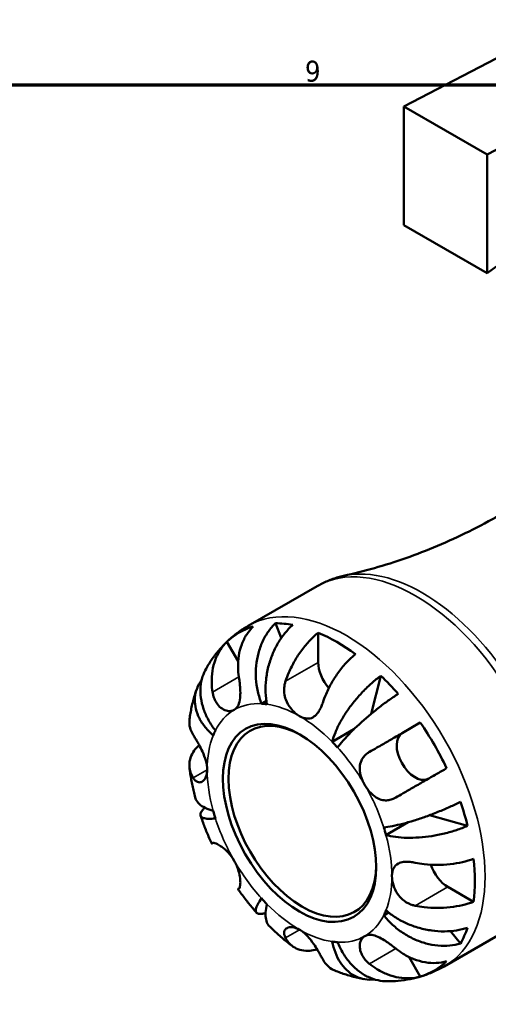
# Model space of a CAD drawing. Header units: millimetres. Extents: x 0 to 907, y 0 to 785.
# Tile 9 of 11: x 561 to 617, y 464 to 582. Entities that reach past the tile are written whole.
import ezdxf

# ---------------------------------------------------------------- set-up
doc = ezdxf.new("R2010")
doc.units = ezdxf.units.MM
for name, color, linetype, lineweight in [('Border (ISO)', 7, 'Continuous', 70), ('Visible (ISO)', 7, 'Continuous', 50), ('Visible Narrow (ISO)', 7, 'Continuous', 35)]:
    doc.layers.add(name, color=color, linetype=linetype, lineweight=lineweight)
doc.styles.add('Note Text (ISO)', font='tahoma.ttf')

# ---------------------------------------------------------------- blocks, each defined once
blk = doc.blocks.new('Borders Default Border')
at = {"layer": 'Border (ISO)', "flags": 128}
blk.add_lwpolyline([(20, 20), (20, 574), (821, 574), (821, 20), (20, 20)], dxfattribs=at)
at = {"layer": 'Border (ISO)', "color": 232, "true_color": 0xca0064, "insert": (594.88, 574.35), "char_height": 2.5, "attachment_point": 7, "style": 'Note Text (ISO)'}
blk.add_mtext('9', dxfattribs=at)

msp = doc.modelspace()

# ---------------------------------------------------------------- linework, layer by layer
at = {"layer": 'Visible (ISO)'}
for p, q in [((626.663, 581.808), (606.722, 571.416)), ((616.693, 565.675), (636.633, 576.066)), ((606.722, 571.416), (606.722, 557.228)), ((606.722, 571.416), (616.693, 565.675)), ((636.633, 566.243), (616.693, 551.486)), ((616.693, 551.486), (616.693, 565.675)), ((606.722, 557.228), (616.693, 551.486)), ((588.083, 509.297), (596.353, 514.06)), ((592.055, 507.855), (591.364, 509.609)), ((596.469, 504.923), (596.469, 508.482)), ((586.896, 505.088), (585.558, 507.406)), ((602.794, 498.77), (603.967, 503.339)), ((589.689, 499.987), (590.273, 500.323)), ((606.509, 496.467), (608.685, 497.73)), ((598.141, 495.433), (600.739, 496.929)), ((614.337, 485.379), (609.768, 486.643)), ((604.579, 484.281), (607.23, 485.808)), ((615.05, 476.299), (611.973, 478.071)), ((604.309, 474.665), (604.894, 475.002)), ((611.538, 468.568), (619.808, 473.331)), ((613.483, 471.299), (612.301, 472.784)), ((608.685, 467.348), (607.335, 469.687))]:
    msp.add_line(p, q, dxfattribs=at)
for centre, major_axis, start_param, end_param in [((598.697, 488.291), (-11.648, 20.227), 6.1497497, 6.4204884), ((598.697, 488.291), (-11.648, 20.227), 5.8247609, 5.9600789), ((598.697, 488.291), (11.648, -20.227), 2.2227589, 2.4934975), ((598.697, 503.641), (-1.572, 2.73), 0.7873319, 1.9174887), ((598.697, 488.291), (11.648, -20.227), 1.8977701, 2.0330881), ((594.242, 485.726), (-7.797, 13.54), 5.8604145, 5.9244254), ((594.574, 485.917), (6.238, -10.832), 2.3728165, 7.0519615), ((598.697, 488.291), (11.648, -20.227), 1.4373607, 1.7080994), ((594.242, 485.726), (-7.797, 13.54), 0.3626273, 0.4266383), ((608.084, 493.739), (1.572, -2.73), 3.1435264, 6.218993), ((594.242, 485.726), (7.797, -13.54), 1.9334237, 1.9974346), ((598.697, 488.291), (11.648, -20.227), 1.1123719, 1.24769), ((594.242, 485.726), (-7.797, 13.54), 1.1480255, 1.2120364), ((594.242, 485.726), (7.797, -13.54), 1.1480255, 1.2120364), ((611.973, 480.646), (-1.572, 2.73), 1.2206938, 2.3581282), ((598.697, 488.291), (11.648, -20.227), 0.6519625, 0.9227012), ((594.242, 485.726), (-7.797, 13.54), 1.9334237, 1.9974346), ((594.242, 485.726), (7.797, -13.54), 0.3626273, 0.4266383), ((598.697, 488.291), (11.648, -20.227), 0.3269738, 0.4622918), ((594.242, 485.726), (7.797, -13.54), 5.8604145, 5.9244254), ((598.697, 488.291), (11.648, -20.227), 6.1497497, 6.4204884)]:
    msp.add_ellipse(centre, major_axis=major_axis, ratio=0.5780931, start_param=start_param, end_param=end_param, dxfattribs=at)
msp.add_ellipse((594.242, 485.726), major_axis=(6.472, -11.24), ratio=0.5780931, dxfattribs=at)
for points, knots in [([(618.215, 522.581), (617.001, 521.883), (615.766, 521.221), (613.269, 519.983), (612.008, 519.406), (609.478, 518.34), (608.21, 517.851), (605.685, 516.965), (604.428, 516.566), (601.944, 515.859), (600.716, 515.549), (599.511, 515.282)], [5.49972085, 5.49972085, 5.49972085, 5.49972085, 5.53560012, 5.53560012, 5.57147939, 5.57147939, 5.60735866, 5.60735866, 5.64323793, 5.64323793, 5.6791172, 5.6791172, 5.6791172, 5.6791172]), ([(596.353, 514.06), (596.55, 514.173), (596.751, 514.281), (597.158, 514.483), (597.364, 514.577), (597.782, 514.753), (597.994, 514.835), (598.422, 514.985), (598.637, 515.053), (599.072, 515.177), (599.291, 515.233), (599.511, 515.282)], [5.49972085, 5.49972085, 5.49972085, 5.49972085, 5.53560012, 5.53560012, 5.57147939, 5.57147939, 5.60735866, 5.60735866, 5.64323793, 5.64323793, 5.6791172, 5.6791172, 5.6791172, 5.6791172]), ([(583.051, 504.173), (583.28, 504.578), (583.53, 504.975), (584.075, 505.751), (584.37, 506.129), (585.003, 506.858), (585.342, 507.208), (586.061, 507.874), (586.441, 508.19), (587.237, 508.777), (587.653, 509.05), (588.083, 509.297)], [5.17100793, 5.17100793, 5.17100793, 5.17100793, 5.23675052, 5.23675052, 5.3024931, 5.3024931, 5.36823568, 5.36823568, 5.43397827, 5.43397827, 5.49972085, 5.49972085, 5.49972085, 5.49972085]), ([(588.708, 509.234), (588.403, 508.938), (588.132, 508.601), (587.69, 507.919), (587.481, 507.51), (587.155, 506.635), (587.038, 506.17), (586.9, 505.289), (586.865, 504.792), (586.891, 503.928), (586.925, 503.564), (586.979, 503.216)], [0.14942955, 0.14942955, 0.14942955, 0.14942955, 0.29145476, 0.29145476, 0.43786333, 0.43786333, 0.58427191, 0.58427191, 0.73087765, 0.73087765, 0.83526212, 0.83526212, 0.83526212, 0.83526212]), ([(589.689, 499.987), (589.514, 500.433), (589.356, 500.939), (589.127, 501.976), (589.056, 502.508), (588.996, 503.482), (589.001, 504.014), (589.101, 505.059), (589.195, 505.573), (589.434, 506.48), (589.601, 506.958), (590.012, 507.854), (590.257, 508.272), (590.751, 508.967), (591.044, 509.31), (591.364, 509.609)], [3.5133937, 3.5133937, 3.5133937, 3.5133937, 3.6601181, 3.6601181, 3.8068425, 3.8068425, 3.9529976, 3.9529976, 4.0991526, 4.0991526, 4.2449679, 4.2449679, 4.3907831, 4.3907831, 4.5326305, 4.5326305, 4.5326305, 4.5326305]), ([(593.426, 509.41), (593.086, 509.111), (592.765, 508.77), (592.203, 508.08), (591.913, 507.666), (591.394, 506.78), (591.165, 506.307), (590.802, 505.411), (590.633, 504.906), (590.373, 503.877), (590.282, 503.354), (590.179, 502.397), (590.157, 501.875), (590.195, 500.857), (590.256, 500.36), (590.343, 499.924)], [0.1494079, 0.1494079, 0.1494079, 0.1494079, 0.2915337, 0.2915337, 0.4374914, 0.4374914, 0.5834491, 0.5834491, 0.7294624, 0.7294624, 0.8754758, 0.8754758, 1.0220575, 1.0220575, 1.1686392, 1.1686392, 1.1686392, 1.1686392]), ([(592.564, 502.675), (592.676, 503.011), (592.81, 503.364), (593.169, 504.197), (593.412, 504.676), (593.899, 505.522), (594.187, 505.969), (594.81, 506.811), (595.143, 507.206), (595.768, 507.866), (596.114, 508.193), (596.469, 508.482)], [3.89239507, 3.89239507, 3.89239507, 3.89239507, 3.99831093, 3.99831093, 4.14541915, 4.14541915, 4.2913159, 4.2913159, 4.43721264, 4.43721264, 4.57824766, 4.57824766, 4.57824766, 4.57824766]), ([(583.829, 501.388), (583.774, 501.741), (583.74, 502.11), (583.716, 502.98), (583.751, 503.479), (583.892, 504.359), (584.009, 504.822), (584.336, 505.693), (584.545, 506.1), (584.986, 506.778), (585.255, 507.112), (585.558, 507.406)], [3.89239507, 3.89239507, 3.89239507, 3.89239507, 3.99831093, 3.99831093, 4.14541915, 4.14541915, 4.2913159, 4.2913159, 4.43721264, 4.43721264, 4.57824766, 4.57824766, 4.57824766, 4.57824766]), ([(600.924, 505.916), (600.567, 505.625), (600.218, 505.296), (599.59, 504.632), (599.256, 504.235), (598.632, 503.389), (598.343, 502.94), (597.857, 502.093), (597.616, 501.616), (597.261, 500.789), (597.129, 500.442), (597.019, 500.109)], [0.14942955, 0.14942955, 0.14942955, 0.14942955, 0.29145476, 0.29145476, 0.43786333, 0.43786333, 0.58427191, 0.58427191, 0.73087765, 0.73087765, 0.83526212, 0.83526212, 0.83526212, 0.83526212]), ([(583.051, 504.173), (582.893, 503.893), (582.752, 503.579), (582.513, 502.845), (582.432, 502.417), (582.366, 501.609), (582.374, 501.156), (582.496, 500.239), (582.609, 499.775), (582.895, 498.933), (583.095, 498.476), (583.585, 497.59), (583.877, 497.161), (584.175, 496.787)], [0.31864468, 0.31864468, 0.31864468, 0.31864468, 0.43706507, 0.43706507, 0.58288032, 0.58288032, 0.7290354, 0.7290354, 0.87519047, 0.87519047, 1.02191485, 1.02191485, 1.16863923, 1.16863923, 1.16863923, 1.16863923]), ([(586.979, 503.216), (586.999, 503.087), (587.018, 502.956), (587.065, 502.61), (587.089, 502.394), (587.129, 501.956), (587.144, 501.736), (587.16, 501.225), (587.155, 500.944), (587.096, 500.351), (587.028, 500.06), (586.801, 499.569), (586.638, 499.378), (586.429, 499.258)], [-0.50766593, -0.50766593, -0.50766593, -0.50766593, -0.46718991, -0.46718991, -0.40200215, -0.40200215, -0.33506637, -0.33506637, -0.24300458, -0.24300458, -0.12488859, -0.12488859, 0, 0, 0, 0]), ([(598.141, 495.433), (598.228, 495.77), (598.356, 496.158), (598.688, 496.964), (598.892, 497.382), (599.315, 498.156), (599.574, 498.583), (600.147, 499.433), (600.462, 499.855), (601.07, 500.61), (601.419, 501.012), (602.147, 501.777), (602.524, 502.14), (603.215, 502.754), (603.592, 503.062), (603.967, 503.339)], [3.5133937, 3.5133937, 3.5133937, 3.5133937, 3.6601181, 3.6601181, 3.8068425, 3.8068425, 3.9529976, 3.9529976, 4.0991526, 4.0991526, 4.2449679, 4.2449679, 4.3907831, 4.3907831, 4.5326305, 4.5326305, 4.5326305, 4.5326305]), ([(583.904, 496.187), (583.569, 496.48), (583.238, 496.82), (582.668, 497.531), (582.43, 497.902), (582.076, 498.595), (581.927, 498.979), (581.739, 499.748), (581.7, 500.133), (581.714, 500.826), (581.769, 501.197), (581.989, 501.909), (582.153, 502.25), (582.397, 502.628), (582.456, 502.713), (582.52, 502.797)], [3.51339372, 3.51339372, 3.51339372, 3.51339372, 3.6601181, 3.6601181, 3.80684248, 3.80684248, 3.95299756, 3.95299756, 4.09915263, 4.09915263, 4.24496788, 4.24496788, 4.39078313, 4.39078313, 4.43245866, 4.43245866, 4.43245866, 4.43245866]), ([(594.242, 498.5), (594.065, 498.602), (593.888, 498.728), (593.528, 499.038), (593.348, 499.226), (592.942, 499.745), (592.74, 500.095), (592.507, 500.733), (592.444, 500.999), (592.395, 501.444), (592.39, 501.619), (592.406, 501.952), (592.426, 502.111), (592.484, 502.406), (592.52, 502.542), (592.564, 502.675)], [0, 0, 0, 0, 0.07514839, 0.07514839, 0.15775683, 0.15775683, 0.27887104, 0.27887104, 0.36056434, 0.36056434, 0.41315921, 0.41315921, 0.46174689, 0.46174689, 0.50485698, 0.50485698, 0.50485698, 0.50485698]), ([(581.078, 498.158), (581.11, 498.396), (581.147, 498.634), (581.231, 499.11), (581.278, 499.347), (581.38, 499.822), (581.437, 500.059), (581.56, 500.533), (581.626, 500.769), (581.77, 501.24), (581.848, 501.475), (581.931, 501.709)], [4.85845831, 4.85845831, 4.85845831, 4.85845831, 4.89492409, 4.89492409, 4.93138986, 4.93138986, 4.96785564, 4.96785564, 5.00432142, 5.00432142, 5.04078719, 5.04078719, 5.04078719, 5.04078719]), ([(586.429, 499.258), (586.319, 499.194), (586.198, 499.15), (585.928, 499.103), (585.78, 499.103), (585.408, 499.166), (585.181, 499.256), (584.763, 499.533), (584.575, 499.712), (584.297, 500.083), (584.196, 500.253), (584.028, 500.616), (583.96, 500.808), (583.876, 501.132), (583.849, 501.259), (583.829, 501.388)], [0, 0, 0, 0, 0.06608139, 0.06608139, 0.13667451, 0.13667451, 0.23873403, 0.23873403, 0.33457773, 0.33457773, 0.40157847, 0.40157847, 0.46685307, 0.46685307, 0.50745344, 0.50745344, 0.50745344, 0.50745344]), ([(606.029, 501.165), (605.634, 500.907), (605.229, 500.628), (604.469, 500.084), (604.046, 499.768), (603.211, 499.115), (602.799, 498.778), (602.066, 498.155), (601.677, 497.812), (600.944, 497.132), (600.6, 496.796), (600.013, 496.196), (599.717, 495.877), (599.195, 495.272), (598.97, 494.987), (598.794, 494.744)], [0.1494079, 0.1494079, 0.1494079, 0.1494079, 0.2915337, 0.2915337, 0.4374914, 0.4374914, 0.5834491, 0.5834491, 0.7294624, 0.7294624, 0.8754758, 0.8754758, 1.0220575, 1.0220575, 1.1686392, 1.1686392, 1.1686392, 1.1686392]), ([(597.019, 500.109), (597.015, 500.097), (597.011, 500.084), (596.949, 499.902), (596.886, 499.739), (596.756, 499.449), (596.692, 499.321), (596.539, 499.056), (596.451, 498.924), (596.193, 498.608), (596.017, 498.455), (595.6, 498.233), (595.359, 498.186), (594.826, 498.23), (594.536, 498.331), (594.242, 498.5)], [-0.51072287, -0.51072287, -0.51072287, -0.51072287, -0.50653573, -0.50653573, -0.4498196, -0.4498196, -0.40070764, -0.40070764, -0.34173664, -0.34173664, -0.24159774, -0.24159774, -0.12498377, -0.12498377, 0, 0, 0, 0]), ([(581.078, 498.158), (581.061, 498.031), (581.053, 497.907), (581.055, 497.504), (581.105, 497.196), (581.287, 496.677), (581.392, 496.463), (581.516, 496.263)], [0.51983785, 0.51983785, 0.51983785, 0.51983785, 0.58223851, 0.58223851, 0.72934673, 0.72934673, 0.83526259, 0.83526259, 0.83526259, 0.83526259]), ([(602.604, 494.218), (602.883, 494.379), (603.185, 494.554), (603.927, 494.983), (604.377, 495.243), (605.21, 495.725), (605.67, 495.99), (606.588, 496.521), (607.046, 496.785), (607.854, 497.251), (608.279, 497.496), (608.685, 497.73)], [3.89239507, 3.89239507, 3.89239507, 3.89239507, 3.99831093, 3.99831093, 4.14541915, 4.14541915, 4.2913159, 4.2913159, 4.43721264, 4.43721264, 4.57824766, 4.57824766, 4.57824766, 4.57824766]), ([(581.516, 496.263), (581.565, 496.184), (581.616, 496.1), (581.75, 495.878), (581.835, 495.736), (582.018, 495.421), (582.115, 495.249), (582.351, 494.812), (582.489, 494.542), (582.781, 493.905), (582.924, 493.54), (583.134, 492.798), (583.193, 492.429), (583.193, 492.088)], [-0.50816407, -0.50816407, -0.50816407, -0.50816407, -0.46460526, -0.46460526, -0.40154747, -0.40154747, -0.3356183, -0.3356183, -0.24286964, -0.24286964, -0.12490659, -0.12490659, 0, 0, 0, 0]), ([(581.516, 491.113), (581.392, 491.312), (581.287, 491.527), (581.105, 492.046), (581.055, 492.354), (581.052, 492.916), (581.098, 493.222), (581.302, 493.822), (581.46, 494.115), (581.8, 494.59), (581.998, 494.816), (582.231, 495.033)], [3.89239507, 3.89239507, 3.89239507, 3.89239507, 3.99831093, 3.99831093, 4.14541915, 4.14541915, 4.2913159, 4.2913159, 4.43721264, 4.43721264, 4.55920995, 4.55920995, 4.55920995, 4.55920995]), ([(602.054, 490.26), (601.944, 490.451), (601.846, 490.647), (601.671, 491.061), (601.598, 491.277), (601.466, 491.804), (601.431, 492.111), (601.463, 492.681), (601.524, 492.941), (601.707, 493.349), (601.804, 493.505), (602.034, 493.787), (602.166, 493.913), (602.405, 494.095), (602.502, 494.159), (602.604, 494.218)], [0, 0, 0, 0, 0.06608139, 0.06608139, 0.13667451, 0.13667451, 0.23873403, 0.23873403, 0.33457773, 0.33457773, 0.40157847, 0.40157847, 0.46685307, 0.46685307, 0.50745344, 0.50745344, 0.50745344, 0.50745344]), ([(581.748, 488.783), (581.688, 489.018), (581.631, 489.252), (581.522, 489.723), (581.471, 489.959), (581.375, 490.431), (581.329, 490.667), (581.245, 491.141), (581.206, 491.378), (581.135, 491.852), (581.102, 492.09), (581.073, 492.328)], [4.37732331, 4.37732331, 4.37732331, 4.37732331, 4.41396062, 4.41396062, 4.45059793, 4.45059793, 4.48723525, 4.48723525, 4.52387256, 4.52387256, 4.56050988, 4.56050988, 4.56050988, 4.56050988]), ([(583.193, 492.088), (583.193, 491.909), (583.177, 491.74), (583.111, 491.415), (583.06, 491.264), (582.879, 490.901), (582.722, 490.734), (582.421, 490.587), (582.289, 490.568), (582.063, 490.61), (581.97, 490.649), (581.791, 490.771), (581.706, 490.853), (581.588, 491.002), (581.551, 491.055), (581.516, 491.113)], [-2.17667965, -2.17667965, -2.17667965, -2.17667965, -2.11086653, -2.11086653, -2.04055216, -2.04055216, -1.91738302, -1.91738302, -1.82942275, -1.82942275, -1.76558177, -1.76558177, -1.70117883, -1.70117883, -1.66961913, -1.66961913, -1.66961913, -1.66961913]), ([(611.835, 492.274), (611.426, 492.038), (610.998, 491.792), (610.186, 491.323), (609.726, 491.058), (608.805, 490.526), (608.343, 490.259), (607.51, 489.778), (607.062, 489.519), (606.326, 489.093), (606.029, 488.921), (605.754, 488.763)], [0.14942955, 0.14942955, 0.14942955, 0.14942955, 0.29145476, 0.29145476, 0.43786333, 0.43786333, 0.58427191, 0.58427191, 0.73087765, 0.73087765, 0.83526212, 0.83526212, 0.83526212, 0.83526212]), ([(605.754, 488.763), (605.652, 488.704), (605.548, 488.652), (605.272, 488.535), (605.097, 488.484), (604.737, 488.424), (604.554, 488.418), (604.121, 488.461), (603.875, 488.534), (603.332, 488.798), (603.047, 489.015), (602.509, 489.566), (602.263, 489.899), (602.054, 490.26)], [-0.50766593, -0.50766593, -0.50766593, -0.50766593, -0.46718991, -0.46718991, -0.40200215, -0.40200215, -0.33506637, -0.33506637, -0.24300458, -0.24300458, -0.12488859, -0.12488859, 0, 0, 0, 0]), ([(581.749, 488.783), (581.769, 488.703), (581.797, 488.624), (581.927, 488.342), (582.076, 488.152), (582.43, 487.829), (582.668, 487.667), (583.238, 487.384), (583.569, 487.263), (583.904, 487.171)], [0.67339755, 0.67339755, 0.67339755, 0.67339755, 0.7290354, 0.7290354, 0.87519047, 0.87519047, 1.02191485, 1.02191485, 1.16863923, 1.16863923, 1.16863923, 1.16863923]), ([(604.309, 485.192), (604.607, 485.224), (604.966, 485.278), (605.75, 485.429), (606.175, 485.527), (606.988, 485.736), (607.452, 485.868), (608.407, 486.164), (608.899, 486.33), (609.805, 486.654), (610.302, 486.842), (611.284, 487.239), (611.769, 487.447), (612.619, 487.831), (613.063, 488.042), (613.483, 488.254)], [3.5133937, 3.5133937, 3.5133937, 3.5133937, 3.6601181, 3.6601181, 3.8068425, 3.8068425, 3.9529976, 3.9529976, 4.0991526, 4.0991526, 4.2449679, 4.2449679, 4.3907831, 4.3907831, 4.5326305, 4.5326305, 4.5326305, 4.5326305]), ([(584.175, 486.26), (583.877, 486.228), (583.586, 486.214), (583.095, 486.231), (582.896, 486.263), (582.61, 486.357), (582.497, 486.427), (582.374, 486.61), (582.366, 486.723), (582.432, 486.958), (582.512, 487.103), (582.718, 487.354), (582.809, 487.45), (582.911, 487.547)], [3.51339372, 3.51339372, 3.51339372, 3.51339372, 3.65997545, 3.65997545, 3.80655718, 3.80655718, 3.95257052, 3.95257052, 4.09858386, 4.09858386, 4.24454158, 4.24454158, 4.32707986, 4.32707986, 4.32707986, 4.32707986]), ([(583.727, 483.261), (583.626, 483.479), (583.527, 483.698), (583.335, 484.139), (583.242, 484.359), (583.059, 484.803), (582.97, 485.025), (582.798, 485.472), (582.714, 485.696), (582.552, 486.145), (582.473, 486.371), (582.397, 486.597)], [4.0834625, 4.0834625, 4.0834625, 4.0834625, 4.11929666, 4.11929666, 4.15513082, 4.15513082, 4.19096499, 4.19096499, 4.22679915, 4.22679915, 4.26263331, 4.26263331, 4.26263331, 4.26263331]), ([(614.337, 485.379), (613.909, 485.192), (613.454, 485.021), (612.576, 484.73), (612.073, 484.585), (611.046, 484.338), (610.523, 484.236), (609.565, 484.087), (609.043, 484.025), (608.021, 483.953), (607.521, 483.942), (606.64, 483.961), (606.177, 483.993), (605.314, 484.107), (604.914, 484.189), (604.579, 484.281)], [0.1494024, 0.1494024, 0.1494024, 0.1494024, 0.2912498, 0.2912498, 0.4370651, 0.4370651, 0.5828803, 0.5828803, 0.7290354, 0.7290354, 0.8751905, 0.8751905, 1.0219149, 1.0219149, 1.1686392, 1.1686392, 1.1686392, 1.1686392]), ([(583.863, 483.337), (583.848, 483.328), (583.834, 483.321), (583.751, 483.274), (583.716, 483.254), (583.74, 483.27), (583.774, 483.291), (583.829, 483.323)], [0.55692836, 0.55692836, 0.55692836, 0.55692836, 0.58223851, 0.58223851, 0.72934673, 0.72934673, 0.83526259, 0.83526259, 0.83526259, 0.83526259]), ([(583.829, 483.323), (583.849, 483.335), (583.875, 483.342), (583.96, 483.347), (584.027, 483.337), (584.196, 483.287), (584.297, 483.246), (584.568, 483.109), (584.749, 482.999), (585.19, 482.676), (585.453, 482.447), (585.973, 481.885), (586.221, 481.553), (586.429, 481.192)], [-0.50766593, -0.50766593, -0.50766593, -0.50766593, -0.46718991, -0.46718991, -0.40200215, -0.40200215, -0.33506637, -0.33506637, -0.24300458, -0.24300458, -0.12488859, -0.12488859, 0, 0, 0, 0]), ([(586.429, 481.192), (586.54, 481.001), (586.638, 480.804), (586.814, 480.392), (586.89, 480.177), (587.039, 479.66), (587.095, 479.366), (587.155, 478.848), (587.161, 478.627), (587.144, 478.314), (587.129, 478.206), (587.089, 478.034), (587.065, 477.97), (587.018, 477.898), (586.999, 477.879), (586.979, 477.867)], [0, 0, 0, 0, 0.06608139, 0.06608139, 0.13667451, 0.13667451, 0.23873403, 0.23873403, 0.33457773, 0.33457773, 0.40157847, 0.40157847, 0.46685307, 0.46685307, 0.50745344, 0.50745344, 0.50745344, 0.50745344]), ([(605.29, 479.364), (605.29, 479.543), (605.307, 479.712), (605.374, 480.037), (605.427, 480.19), (605.628, 480.565), (605.813, 480.748), (606.235, 480.964), (606.437, 481.024), (606.83, 481.078), (607.007, 481.086), (607.379, 481.076), (607.573, 481.057), (607.87, 481.011), (607.969, 480.993), (608.068, 480.973)], [-2.17667965, -2.17667965, -2.17667965, -2.17667965, -2.11086653, -2.11086653, -2.04055216, -2.04055216, -1.91738302, -1.91738302, -1.82942275, -1.82942275, -1.76558177, -1.76558177, -1.70117883, -1.70117883, -1.66961913, -1.66961913, -1.66961913, -1.66961913]), ([(608.068, 480.973), (608.415, 480.902), (608.787, 480.841), (609.688, 480.736), (610.223, 480.707), (611.2, 480.706), (611.731, 480.732), (612.772, 480.85), (613.281, 480.941), (614.166, 481.151), (614.622, 481.287), (615.05, 481.449)], [3.89239507, 3.89239507, 3.89239507, 3.89239507, 3.99831093, 3.99831093, 4.14541915, 4.14541915, 4.2913159, 4.2913159, 4.43721264, 4.43721264, 4.57824766, 4.57824766, 4.57824766, 4.57824766]), ([(608.068, 475.822), (607.931, 475.85), (607.796, 475.887), (607.47, 475.998), (607.282, 476.081), (606.914, 476.289), (606.737, 476.415), (606.338, 476.759), (606.134, 476.991), (605.741, 477.569), (605.577, 477.921), (605.348, 478.652), (605.29, 479.023), (605.29, 479.364)], [-0.50816407, -0.50816407, -0.50816407, -0.50816407, -0.46460526, -0.46460526, -0.40154747, -0.40154747, -0.3356183, -0.3356183, -0.24286964, -0.24286964, -0.12490659, -0.12490659, 0, 0, 0, 0]), ([(586.979, 477.867), (586.925, 477.835), (586.891, 477.814), (586.878, 477.806), (586.877, 477.805), (586.877, 477.805)], [3.89239571, 3.89239571, 3.89239571, 3.89239571, 3.99678019, 3.99678019, 4.02083649, 4.02083649, 4.02083649, 4.02083649]), ([(589.1, 474.987), (588.943, 475.165), (588.787, 475.346), (588.479, 475.711), (588.327, 475.896), (588.026, 476.268), (587.878, 476.456), (587.585, 476.836), (587.441, 477.028), (587.156, 477.414), (587.015, 477.609), (586.877, 477.805)], [3.59136484, 3.59136484, 3.59136484, 3.59136484, 3.62719857, 3.62719857, 3.66303231, 3.66303231, 3.69886604, 3.69886604, 3.73469977, 3.73469977, 3.77053351, 3.77053351, 3.77053351, 3.77053351]), ([(590.173, 474.945), (590.043, 474.908), (589.919, 474.879), (589.601, 474.829), (589.434, 474.832), (589.195, 474.895), (589.101, 474.96), (589.001, 475.16), (588.996, 475.295), (589.056, 475.592), (589.127, 475.782), (589.356, 476.219), (589.514, 476.465), (589.689, 476.708)], [0.3574372, 0.3574372, 0.3574372, 0.3574372, 0.43706507, 0.43706507, 0.58288032, 0.58288032, 0.7290354, 0.7290354, 0.87519047, 0.87519047, 1.02191485, 1.02191485, 1.16863923, 1.16863923, 1.16863923, 1.16863923]), ([(590.343, 476.019), (590.256, 475.682), (590.195, 475.334), (590.157, 474.697), (590.179, 474.409), (590.282, 473.939), (590.373, 473.714), (590.554, 473.457), (590.61, 473.391), (590.67, 473.332)], [3.51339372, 3.51339372, 3.51339372, 3.51339372, 3.65997545, 3.65997545, 3.80655718, 3.80655718, 3.95257052, 3.95257052, 4.00929295, 4.00929295, 4.00929295, 4.00929295]), ([(615.05, 476.299), (614.622, 476.136), (614.166, 476), (613.281, 475.79), (612.772, 475.699), (611.731, 475.582), (611.2, 475.555), (610.223, 475.557), (609.688, 475.586), (608.787, 475.691), (608.415, 475.751), (608.068, 475.822)], [0.14941001, 0.14941001, 0.14941001, 0.14941001, 0.29044502, 0.29044502, 0.43634177, 0.43634177, 0.58223851, 0.58223851, 0.72934673, 0.72934673, 0.83526259, 0.83526259, 0.83526259, 0.83526259]), ([(613.483, 471.299), (613.063, 471.172), (612.619, 471.091), (611.769, 471.011), (611.284, 471.009), (610.302, 471.102), (609.805, 471.197), (608.899, 471.444), (608.407, 471.619), (607.452, 472.056), (606.988, 472.318), (606.175, 472.857), (605.75, 473.184), (604.966, 473.901), (604.607, 474.291), (604.309, 474.665)], [0.1494024, 0.1494024, 0.1494024, 0.1494024, 0.2912498, 0.2912498, 0.4370651, 0.4370651, 0.5828803, 0.5828803, 0.7290354, 0.7290354, 0.8751905, 0.8751905, 1.0219149, 1.0219149, 1.1686392, 1.1686392, 1.1686392, 1.1686392]), ([(604.579, 475.265), (604.914, 474.972), (605.314, 474.671), (606.177, 474.129), (606.64, 473.887), (607.521, 473.499), (608.021, 473.316), (609.043, 473.027), (609.565, 472.92), (610.523, 472.788), (611.046, 472.749), (612.073, 472.755), (612.576, 472.799), (613.454, 472.939), (613.909, 473.047), (614.337, 473.191)], [3.5133937, 3.5133937, 3.5133937, 3.5133937, 3.6601181, 3.6601181, 3.8068425, 3.8068425, 3.9529976, 3.9529976, 4.0991526, 4.0991526, 4.2449679, 4.2449679, 4.3907831, 4.3907831, 4.5326305, 4.5326305, 4.5326305, 4.5326305]), ([(593.403, 470.976), (593.212, 471.12), (593.022, 471.267), (592.647, 471.566), (592.461, 471.718), (592.093, 472.028), (591.911, 472.185), (591.55, 472.504), (591.371, 472.667), (591.018, 472.996), (590.843, 473.163), (590.67, 473.332)], [3.29340955, 3.29340955, 3.29340955, 3.29340955, 3.33005477, 3.33005477, 3.36669999, 3.36669999, 3.40334521, 3.40334521, 3.43999043, 3.43999043, 3.47663565, 3.47663565, 3.47663565, 3.47663565]), ([(592.564, 471.976), (592.521, 472.058), (592.485, 472.138), (592.418, 472.332), (592.396, 472.443), (592.393, 472.656), (592.412, 472.757), (592.511, 472.974), (592.61, 473.077), (592.914, 473.239), (593.137, 473.276), (593.655, 473.221), (593.947, 473.121), (594.242, 472.952)], [-0.50816407, -0.50816407, -0.50816407, -0.50816407, -0.46460526, -0.46460526, -0.40154747, -0.40154747, -0.3356183, -0.3356183, -0.24286964, -0.24286964, -0.12490659, -0.12490659, 0, 0, 0, 0]), ([(594.242, 472.952), (594.397, 472.863), (594.552, 472.755), (594.866, 472.498), (595.025, 472.347), (595.449, 471.894), (595.699, 471.567), (596.097, 470.99), (596.249, 470.749), (596.493, 470.348), (596.588, 470.185), (596.764, 469.876), (596.845, 469.731), (596.954, 469.532), (596.987, 469.47), (597.019, 469.411)], [-2.17667965, -2.17667965, -2.17667965, -2.17667965, -2.11086653, -2.11086653, -2.04055216, -2.04055216, -1.91738302, -1.91738302, -1.82942275, -1.82942275, -1.76558177, -1.76558177, -1.70117883, -1.70117883, -1.66961913, -1.66961913, -1.66961913, -1.66961913]), ([(602.054, 472.194), (602.165, 472.258), (602.286, 472.302), (602.557, 472.35), (602.707, 472.351), (603.097, 472.298), (603.345, 472.22), (603.855, 471.996), (604.11, 471.856), (604.554, 471.58), (604.737, 471.458), (605.096, 471.204), (605.271, 471.075), (605.548, 470.861), (605.652, 470.779), (605.754, 470.697)], [0, 0, 0, 0, 0.06608139, 0.06608139, 0.13667451, 0.13667451, 0.23873403, 0.23873403, 0.33457773, 0.33457773, 0.40157847, 0.40157847, 0.46685307, 0.46685307, 0.50745344, 0.50745344, 0.50745344, 0.50745344]), ([(596.327, 470.621), (596.022, 470.528), (595.727, 470.47), (595.143, 470.415), (594.81, 470.426), (594.187, 470.551), (593.899, 470.665), (593.412, 470.951), (593.169, 471.15), (592.81, 471.569), (592.676, 471.768), (592.564, 471.976)], [0.16832476, 0.16832476, 0.16832476, 0.16832476, 0.29044502, 0.29044502, 0.43634177, 0.43634177, 0.58223851, 0.58223851, 0.72934673, 0.72934673, 0.83526259, 0.83526259, 0.83526259, 0.83526259]), ([(603.204, 467.01), (603.091, 466.996), (602.981, 466.987), (602.524, 466.965), (602.147, 466.995), (601.419, 467.163), (601.07, 467.302), (600.462, 467.637), (600.147, 467.865), (599.574, 468.414), (599.315, 468.736), (598.892, 469.391), (598.688, 469.783), (598.356, 470.634), (598.228, 471.091), (598.141, 471.528)], [0.24690689, 0.24690689, 0.24690689, 0.24690689, 0.29124982, 0.29124982, 0.43706507, 0.43706507, 0.58288032, 0.58288032, 0.7290354, 0.7290354, 0.87519047, 0.87519047, 1.02191485, 1.02191485, 1.16863923, 1.16863923, 1.16863923, 1.16863923]), ([(598.794, 471.465), (598.97, 471.02), (599.195, 470.553), (599.717, 469.685), (600.013, 469.284), (600.6, 468.614), (600.944, 468.284), (601.677, 467.718), (602.066, 467.483), (602.799, 467.135), (603.211, 466.99), (603.978, 466.825), (604.332, 466.789), (604.663, 466.787)], [3.51339372, 3.51339372, 3.51339372, 3.51339372, 3.65997545, 3.65997545, 3.80655718, 3.80655718, 3.95257052, 3.95257052, 4.09858386, 4.09858386, 4.24454158, 4.24454158, 4.36671504, 4.36671504, 4.36671504, 4.36671504]), ([(602.604, 468.869), (602.502, 468.951), (602.405, 469.037), (602.167, 469.273), (602.035, 469.427), (601.804, 469.755), (601.707, 469.928), (601.528, 470.345), (601.468, 470.588), (601.426, 471.123), (601.472, 471.401), (601.68, 471.882), (601.846, 472.074), (602.054, 472.194)], [-0.50766593, -0.50766593, -0.50766593, -0.50766593, -0.46718991, -0.46718991, -0.40200215, -0.40200215, -0.33506637, -0.33506637, -0.24300458, -0.24300458, -0.12488859, -0.12488859, 0, 0, 0, 0]), ([(605.754, 470.697), (606.029, 470.476), (606.326, 470.264), (607.062, 469.809), (607.51, 469.59), (608.343, 469.268), (608.805, 469.136), (609.726, 468.98), (610.186, 468.955), (610.998, 468.996), (611.426, 469.061), (611.835, 469.177)], [3.89239571, 3.89239571, 3.89239571, 3.89239571, 3.99678019, 3.99678019, 4.14338592, 4.14338592, 4.2897945, 4.2897945, 4.43620308, 4.43620308, 4.57822829, 4.57822829, 4.57822829, 4.57822829]), ([(597.019, 469.411), (597.129, 469.205), (597.261, 469.009), (597.616, 468.592), (597.857, 468.393), (598.21, 468.183), (598.329, 468.124), (598.456, 468.072)], [3.89239571, 3.89239571, 3.89239571, 3.89239571, 3.99678019, 3.99678019, 4.14338592, 4.14338592, 4.20966536, 4.20966536, 4.20966536, 4.20966536]), ([(608.685, 467.348), (608.279, 467.234), (607.854, 467.168), (607.046, 467.127), (606.588, 467.15), (605.67, 467.304), (605.21, 467.435), (604.377, 467.754), (603.927, 467.973), (603.185, 468.43), (602.883, 468.645), (602.604, 468.869)], [0.14941001, 0.14941001, 0.14941001, 0.14941001, 0.29044502, 0.29044502, 0.43634177, 0.43634177, 0.58223851, 0.58223851, 0.72934673, 0.72934673, 0.83526259, 0.83526259, 0.83526259, 0.83526259]), ([(601.963, 467.041), (601.719, 467.086), (601.476, 467.136), (600.995, 467.246), (600.757, 467.306), (600.285, 467.435), (600.051, 467.504), (599.588, 467.652), (599.358, 467.73), (598.904, 467.895), (598.679, 467.982), (598.456, 468.072)], [2.8132435, 2.8132435, 2.8132435, 2.8132435, 2.84971674, 2.84971674, 2.88618997, 2.88618997, 2.9226632, 2.9226632, 2.95913644, 2.95913644, 2.99560967, 2.99560967, 2.99560967, 2.99560967]), ([(611.538, 468.568), (611.112, 468.323), (610.674, 468.102), (609.777, 467.712), (609.319, 467.543), (608.394, 467.256), (607.927, 467.139), (606.99, 466.956), (606.521, 466.889), (605.587, 466.804), (605.123, 466.785), (604.663, 466.787)], [2.3581282, 2.3581282, 2.3581282, 2.3581282, 2.42308817, 2.42308817, 2.48804813, 2.48804813, 2.5530081, 2.5530081, 2.61796806, 2.61796806, 2.68292803, 2.68292803, 2.68292803, 2.68292803])]:
    msp.add_open_spline(points, degree=3, knots=knots, dxfattribs=at)
at = {"layer": 'Visible Narrow (ISO)'}
for p, q in [((592.564, 502.675), (596.469, 504.923)), ((583.829, 501.388), (586.981, 503.203)), ((602.604, 494.218), (606.509, 496.467)), ((581.516, 491.113), (583.193, 492.078)), ((608.068, 475.822), (611.973, 478.071)), ((592.564, 471.976), (594.25, 472.947)), ((602.604, 468.869), (605.765, 470.689))]:
    msp.add_line(p, q, dxfattribs=at)
for centre, major_axis, start_param, end_param in [((608.081, 493.695), (-11.727, 20.365), 3.1415927, 6.2831853), ((608.892, 494.163), (11.656, -20.241), 0.1793963, 2.9621963), ((599.81, 488.933), (-11.727, 20.365), 3.1415927, 6.2831853), ((594.242, 485.726), (-7.797, 13.54), 5.9244254, 6.285119), ((594.242, 485.726), (7.797, -13.54), 2.3581282, 2.7188218), ((594.242, 485.726), (-7.797, 13.54), 0.0019337, 0.3626273), ((594.242, 485.726), (7.797, -13.54), 1.9974346, 2.3581282), ((594.242, 485.726), (-7.797, 13.54), 0.4266383, 0.7873319), ((594.242, 485.726), (7.797, -13.54), 1.57273, 1.9334237), ((594.242, 485.726), (-7.797, 13.54), 0.7873319, 1.1480255), ((594.242, 485.726), (7.797, -13.54), 1.2120364, 1.57273), ((594.242, 485.726), (-7.797, 13.54), 1.2120364, 1.57273), ((594.242, 485.726), (7.797, -13.54), 0.7873319, 1.1480255), ((594.242, 485.726), (-7.797, 13.54), 1.57273, 1.9334237), ((594.242, 485.726), (7.797, -13.54), 0.4266383, 0.7873319), ((594.242, 485.726), (-7.797, 13.54), 1.9974346, 2.3581282), ((594.242, 485.726), (7.797, -13.54), 0.0019337, 0.3626273), ((594.242, 485.726), (-7.797, 13.54), 2.3581282, 2.7188218), ((594.242, 485.726), (7.797, -13.54), 5.9244254, 6.285119)]:
    msp.add_ellipse(centre, major_axis=major_axis, ratio=0.5780931, start_param=start_param, end_param=end_param, dxfattribs=at)

# ---------------------------------------------------------------- block references
msp.add_blockref('Borders Default Border', (0, 0))

doc.saveas('drawing.dxf')
